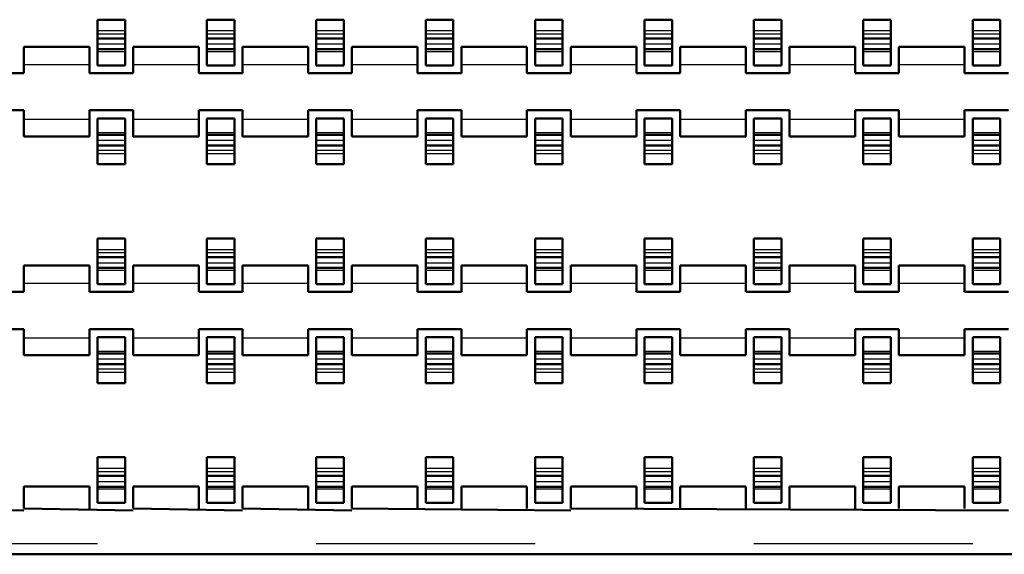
# Model space of a CAD drawing. Header units: inches. Extents: x -1.57 to 1.57, y -0.26 to 0.26.
# Tile 9 of 13: x 0.23 to 0.68, y -0.26 to -0.02. Entities that reach past the tile are written whole.
import ezdxf

# ---------------------------------------------------------------- set-up
doc = ezdxf.new("R2010")
doc.units = ezdxf.units.IN
doc.header["$MEASUREMENT"] = 0
doc.linetypes.add('Dashed', pattern=[2, 1, -1])
for name, color, linetype, lineweight in [('AM_0', 7, 'Continuous', 50), ('AM_4', 3, 'Continuous', 25), ('AM_9', 6, 'Dashed', 25)]:
    doc.layers.add(name, color=color, linetype=linetype, lineweight=lineweight)

# ---------------------------------------------------------------- blocks, each defined once
blk = doc.blocks.new('3_SEAF_50_06_5_L_10_1_A_0_K_TR_cCON2_0_in_SEAF_50_06_5_S_10_2_A_K_TR_4')
at = {"layer": 'AM_0', "ltscale": 0.005537}
for p, q in [((0.26871, -0.03801), (0.26871, -0.01707)), ((0.26871, -0.01707), (0.28129, -0.01707)), ((0.28129, -0.01707), (0.28129, -0.03801)), ((0.31871, -0.03801), (0.31871, -0.01707)), ((0.31871, -0.01707), (0.33129, -0.01707)), ((0.33129, -0.01707), (0.33129, -0.03801)), ((0.36871, -0.03801), (0.36871, -0.01707)), ((0.36871, -0.01707), (0.38129, -0.01707)), ((0.38129, -0.01707), (0.38129, -0.03801)), ((0.41871, -0.03801), (0.41871, -0.01707)), ((0.41871, -0.01707), (0.43129, -0.01707)), ((0.43129, -0.01707), (0.43129, -0.03801)), ((0.46871, -0.03801), (0.46871, -0.01707)), ((0.46871, -0.01707), (0.48129, -0.01707)), ((0.48129, -0.01707), (0.48129, -0.03801)), ((0.51871, -0.03801), (0.51871, -0.01707)), ((0.51871, -0.01707), (0.53129, -0.01707)), ((0.53129, -0.01707), (0.53129, -0.03801)), ((0.56871, -0.03801), (0.56871, -0.01707)), ((0.56871, -0.01707), (0.58129, -0.01707)), ((0.58129, -0.01707), (0.58129, -0.03801)), ((0.61871, -0.03801), (0.61871, -0.01707)), ((0.61871, -0.01707), (0.63129, -0.01707)), ((0.63129, -0.01707), (0.63129, -0.03801)), ((0.66871, -0.03801), (0.66871, -0.01707)), ((0.66871, -0.01707), (0.68129, -0.01707)), ((0.68129, -0.01707), (0.68129, -0.03801)), ((0.26871, -0.02562), (0.28129, -0.02562)), ((0.31871, -0.02562), (0.33129, -0.02562)), ((0.36871, -0.02562), (0.38129, -0.02562)), ((0.41871, -0.02562), (0.43129, -0.02562)), ((0.46871, -0.02562), (0.48129, -0.02562)), ((0.51871, -0.02562), (0.53129, -0.02562)), ((0.56871, -0.02562), (0.58129, -0.02562)), ((0.61871, -0.02562), (0.63129, -0.02562)), ((0.66871, -0.02562), (0.68129, -0.02562)), ((0.26871, -0.03058), (0.28129, -0.03058)), ((0.31871, -0.03058), (0.33129, -0.03058)), ((0.36871, -0.03058), (0.38129, -0.03058)), ((0.41871, -0.03058), (0.43129, -0.03058)), ((0.46871, -0.03058), (0.48129, -0.03058)), ((0.51871, -0.03058), (0.53129, -0.03058)), ((0.56871, -0.03058), (0.58129, -0.03058)), ((0.61871, -0.03058), (0.63129, -0.03058)), ((0.66871, -0.03058), (0.68129, -0.03058)), ((0.26871, -0.03801), (0.28129, -0.03801)), ((0.31871, -0.03801), (0.33129, -0.03801)), ((0.36871, -0.03801), (0.38129, -0.03801)), ((0.41871, -0.03801), (0.43129, -0.03801)), ((0.46871, -0.03801), (0.48129, -0.03801)), ((0.51871, -0.03801), (0.53129, -0.03801)), ((0.56871, -0.03801), (0.58129, -0.03801)), ((0.61871, -0.03801), (0.63129, -0.03801)), ((0.66871, -0.03801), (0.68129, -0.03801)), ((0.26871, -0.06225), (0.28129, -0.06225)), ((0.26871, -0.08318), (0.26871, -0.06225)), ((0.28129, -0.06225), (0.28129, -0.08318)), ((0.31871, -0.06225), (0.33129, -0.06225)), ((0.31871, -0.08318), (0.31871, -0.06225)), ((0.33129, -0.06225), (0.33129, -0.08318)), ((0.36871, -0.06225), (0.38129, -0.06225)), ((0.36871, -0.08318), (0.36871, -0.06225)), ((0.38129, -0.06225), (0.38129, -0.08318)), ((0.41871, -0.06225), (0.43129, -0.06225)), ((0.41871, -0.08318), (0.41871, -0.06225)), ((0.43129, -0.06225), (0.43129, -0.08318)), ((0.46871, -0.06225), (0.48129, -0.06225)), ((0.46871, -0.08318), (0.46871, -0.06225)), ((0.48129, -0.06225), (0.48129, -0.08318)), ((0.51871, -0.06225), (0.53129, -0.06225)), ((0.51871, -0.08318), (0.51871, -0.06225)), ((0.53129, -0.06225), (0.53129, -0.08318)), ((0.56871, -0.06225), (0.58129, -0.06225)), ((0.56871, -0.08318), (0.56871, -0.06225)), ((0.58129, -0.06225), (0.58129, -0.08318)), ((0.61871, -0.06225), (0.63129, -0.06225)), ((0.61871, -0.08318), (0.61871, -0.06225)), ((0.63129, -0.06225), (0.63129, -0.08318)), ((0.66871, -0.06225), (0.68129, -0.06225)), ((0.66871, -0.08318), (0.66871, -0.06225)), ((0.68129, -0.06225), (0.68129, -0.08318)), ((0.26871, -0.06968), (0.28129, -0.06968)), ((0.31871, -0.06968), (0.33129, -0.06968)), ((0.36871, -0.06968), (0.38129, -0.06968)), ((0.41871, -0.06968), (0.43129, -0.06968)), ((0.46871, -0.06968), (0.48129, -0.06968)), ((0.51871, -0.06968), (0.53129, -0.06968)), ((0.56871, -0.06968), (0.58129, -0.06968)), ((0.61871, -0.06968), (0.63129, -0.06968)), ((0.66871, -0.06968), (0.68129, -0.06968)), ((0.26871, -0.07463), (0.28129, -0.07463)), ((0.31871, -0.07463), (0.33129, -0.07463)), ((0.36871, -0.07463), (0.38129, -0.07463)), ((0.41871, -0.07463), (0.43129, -0.07463)), ((0.46871, -0.07463), (0.48129, -0.07463)), ((0.51871, -0.07463), (0.53129, -0.07463)), ((0.56871, -0.07463), (0.58129, -0.07463)), ((0.61871, -0.07463), (0.63129, -0.07463)), ((0.66871, -0.07463), (0.68129, -0.07463)), ((0.26871, -0.08318), (0.28129, -0.08318)), ((0.31871, -0.08318), (0.33129, -0.08318)), ((0.36871, -0.08318), (0.38129, -0.08318)), ((0.41871, -0.08318), (0.43129, -0.08318)), ((0.46871, -0.08318), (0.48129, -0.08318)), ((0.51871, -0.08318), (0.53129, -0.08318)), ((0.56871, -0.08318), (0.58129, -0.08318)), ((0.61871, -0.08318), (0.63129, -0.08318)), ((0.66871, -0.08318), (0.68129, -0.08318)), ((0.26871, -0.13801), (0.26871, -0.11707)), ((0.26871, -0.11707), (0.28129, -0.11707)), ((0.28129, -0.11707), (0.28129, -0.13801)), ((0.31871, -0.13801), (0.31871, -0.11707)), ((0.31871, -0.11707), (0.33129, -0.11707)), ((0.33129, -0.11707), (0.33129, -0.13801)), ((0.36871, -0.13801), (0.36871, -0.11707)), ((0.36871, -0.11707), (0.38129, -0.11707)), ((0.38129, -0.11707), (0.38129, -0.13801)), ((0.41871, -0.13801), (0.41871, -0.11707)), ((0.41871, -0.11707), (0.43129, -0.11707)), ((0.43129, -0.11707), (0.43129, -0.13801)), ((0.46871, -0.13801), (0.46871, -0.11707)), ((0.46871, -0.11707), (0.48129, -0.11707)), ((0.48129, -0.11707), (0.48129, -0.13801)), ((0.51871, -0.13801), (0.51871, -0.11707)), ((0.51871, -0.11707), (0.53129, -0.11707)), ((0.53129, -0.11707), (0.53129, -0.13801)), ((0.56871, -0.13801), (0.56871, -0.11707)), ((0.56871, -0.11707), (0.58129, -0.11707)), ((0.58129, -0.11707), (0.58129, -0.13801)), ((0.61871, -0.13801), (0.61871, -0.11707)), ((0.61871, -0.11707), (0.63129, -0.11707)), ((0.63129, -0.11707), (0.63129, -0.13801)), ((0.66871, -0.13801), (0.66871, -0.11707)), ((0.66871, -0.11707), (0.68129, -0.11707)), ((0.68129, -0.11707), (0.68129, -0.13801)), ((0.26871, -0.12562), (0.28129, -0.12562)), ((0.31871, -0.12562), (0.33129, -0.12562)), ((0.36871, -0.12562), (0.38129, -0.12562)), ((0.41871, -0.12562), (0.43129, -0.12562)), ((0.46871, -0.12562), (0.48129, -0.12562)), ((0.51871, -0.12562), (0.53129, -0.12562)), ((0.56871, -0.12562), (0.58129, -0.12562)), ((0.61871, -0.12562), (0.63129, -0.12562)), ((0.66871, -0.12562), (0.68129, -0.12562)), ((0.26871, -0.13058), (0.28129, -0.13058)), ((0.31871, -0.13058), (0.33129, -0.13058)), ((0.36871, -0.13058), (0.38129, -0.13058)), ((0.41871, -0.13058), (0.43129, -0.13058)), ((0.46871, -0.13058), (0.48129, -0.13058)), ((0.51871, -0.13058), (0.53129, -0.13058)), ((0.56871, -0.13058), (0.58129, -0.13058)), ((0.61871, -0.13058), (0.63129, -0.13058)), ((0.66871, -0.13058), (0.68129, -0.13058)), ((0.26871, -0.13801), (0.28129, -0.13801)), ((0.31871, -0.13801), (0.33129, -0.13801)), ((0.36871, -0.13801), (0.38129, -0.13801)), ((0.41871, -0.13801), (0.43129, -0.13801)), ((0.46871, -0.13801), (0.48129, -0.13801)), ((0.51871, -0.13801), (0.53129, -0.13801)), ((0.56871, -0.13801), (0.58129, -0.13801)), ((0.61871, -0.13801), (0.63129, -0.13801)), ((0.66871, -0.13801), (0.68129, -0.13801)), ((0.26871, -0.16225), (0.28129, -0.16225)), ((0.26871, -0.18318), (0.26871, -0.16225)), ((0.28129, -0.16225), (0.28129, -0.18318)), ((0.31871, -0.16225), (0.33129, -0.16225)), ((0.31871, -0.18318), (0.31871, -0.16225)), ((0.33129, -0.16225), (0.33129, -0.18318)), ((0.36871, -0.16225), (0.38129, -0.16225)), ((0.36871, -0.18318), (0.36871, -0.16225)), ((0.38129, -0.16225), (0.38129, -0.18318)), ((0.41871, -0.16225), (0.43129, -0.16225)), ((0.41871, -0.18318), (0.41871, -0.16225)), ((0.43129, -0.16225), (0.43129, -0.18318)), ((0.46871, -0.16225), (0.48129, -0.16225)), ((0.46871, -0.18318), (0.46871, -0.16225)), ((0.48129, -0.16225), (0.48129, -0.18318)), ((0.51871, -0.16225), (0.53129, -0.16225)), ((0.51871, -0.18318), (0.51871, -0.16225)), ((0.53129, -0.16225), (0.53129, -0.18318)), ((0.56871, -0.16225), (0.58129, -0.16225)), ((0.56871, -0.18318), (0.56871, -0.16225)), ((0.58129, -0.16225), (0.58129, -0.18318)), ((0.61871, -0.16225), (0.63129, -0.16225)), ((0.61871, -0.18318), (0.61871, -0.16225)), ((0.63129, -0.16225), (0.63129, -0.18318)), ((0.66871, -0.16225), (0.68129, -0.16225)), ((0.66871, -0.18318), (0.66871, -0.16225)), ((0.68129, -0.16225), (0.68129, -0.18318)), ((0.26871, -0.16968), (0.28129, -0.16968)), ((0.31871, -0.16968), (0.33129, -0.16968)), ((0.36871, -0.16968), (0.38129, -0.16968)), ((0.41871, -0.16968), (0.43129, -0.16968)), ((0.46871, -0.16968), (0.48129, -0.16968)), ((0.51871, -0.16968), (0.53129, -0.16968)), ((0.56871, -0.16968), (0.58129, -0.16968)), ((0.61871, -0.16968), (0.63129, -0.16968)), ((0.66871, -0.16968), (0.68129, -0.16968)), ((0.26871, -0.17463), (0.28129, -0.17463)), ((0.31871, -0.17463), (0.33129, -0.17463)), ((0.36871, -0.17463), (0.38129, -0.17463)), ((0.41871, -0.17463), (0.43129, -0.17463)), ((0.46871, -0.17463), (0.48129, -0.17463)), ((0.51871, -0.17463), (0.53129, -0.17463)), ((0.56871, -0.17463), (0.58129, -0.17463)), ((0.61871, -0.17463), (0.63129, -0.17463)), ((0.66871, -0.17463), (0.68129, -0.17463)), ((0.26871, -0.18318), (0.28129, -0.18318)), ((0.31871, -0.18318), (0.33129, -0.18318)), ((0.36871, -0.18318), (0.38129, -0.18318)), ((0.41871, -0.18318), (0.43129, -0.18318)), ((0.46871, -0.18318), (0.48129, -0.18318)), ((0.51871, -0.18318), (0.53129, -0.18318)), ((0.56871, -0.18318), (0.58129, -0.18318)), ((0.61871, -0.18318), (0.63129, -0.18318)), ((0.66871, -0.18318), (0.68129, -0.18318)), ((0.26871, -0.23801), (0.26871, -0.21707)), ((0.26871, -0.21707), (0.28129, -0.21707)), ((0.28129, -0.21707), (0.28129, -0.23801)), ((0.31871, -0.23801), (0.31871, -0.21707)), ((0.31871, -0.21707), (0.33129, -0.21707)), ((0.33129, -0.21707), (0.33129, -0.23801)), ((0.36871, -0.23801), (0.36871, -0.21707)), ((0.36871, -0.21707), (0.38129, -0.21707)), ((0.38129, -0.21707), (0.38129, -0.23801)), ((0.41871, -0.23801), (0.41871, -0.21707)), ((0.41871, -0.21707), (0.43129, -0.21707)), ((0.43129, -0.21707), (0.43129, -0.23801)), ((0.46871, -0.23801), (0.46871, -0.21707)), ((0.46871, -0.21707), (0.48129, -0.21707)), ((0.48129, -0.21707), (0.48129, -0.23801)), ((0.51871, -0.23801), (0.51871, -0.21707)), ((0.51871, -0.21707), (0.53129, -0.21707)), ((0.53129, -0.21707), (0.53129, -0.23801)), ((0.56871, -0.23801), (0.56871, -0.21707)), ((0.56871, -0.21707), (0.58129, -0.21707)), ((0.58129, -0.21707), (0.58129, -0.23801)), ((0.61871, -0.23801), (0.61871, -0.21707)), ((0.61871, -0.21707), (0.63129, -0.21707)), ((0.63129, -0.21707), (0.63129, -0.23801)), ((0.66871, -0.23801), (0.66871, -0.21707)), ((0.66871, -0.21707), (0.68129, -0.21707)), ((0.68129, -0.21707), (0.68129, -0.23801)), ((0.26871, -0.22562), (0.28129, -0.22562)), ((0.31871, -0.22562), (0.33129, -0.22562)), ((0.36871, -0.22562), (0.38129, -0.22562)), ((0.41871, -0.22562), (0.43129, -0.22562)), ((0.46871, -0.22562), (0.48129, -0.22562)), ((0.51871, -0.22562), (0.53129, -0.22562)), ((0.56871, -0.22562), (0.58129, -0.22562)), ((0.61871, -0.22562), (0.63129, -0.22562)), ((0.66871, -0.22562), (0.68129, -0.22562)), ((0.26871, -0.23058), (0.28129, -0.23058)), ((0.31871, -0.23058), (0.33129, -0.23058)), ((0.36871, -0.23058), (0.38129, -0.23058)), ((0.41871, -0.23058), (0.43129, -0.23058)), ((0.46871, -0.23058), (0.48129, -0.23058)), ((0.51871, -0.23058), (0.53129, -0.23058)), ((0.56871, -0.23058), (0.58129, -0.23058)), ((0.61871, -0.23058), (0.63129, -0.23058)), ((0.66871, -0.23058), (0.68129, -0.23058)), ((0.26871, -0.23801), (0.28129, -0.23801)), ((0.31871, -0.23801), (0.33129, -0.23801)), ((0.36871, -0.23801), (0.38129, -0.23801)), ((0.41871, -0.23801), (0.43129, -0.23801)), ((0.46871, -0.23801), (0.48129, -0.23801)), ((0.51871, -0.23801), (0.53129, -0.23801)), ((0.56871, -0.23801), (0.58129, -0.23801)), ((0.61871, -0.23801), (0.63129, -0.23801)), ((0.66871, -0.23801), (0.68129, -0.23801))]:
    blk.add_line(p, q, dxfattribs=at)
at = {"layer": 'AM_9', "ltscale": 0.005537}
for p, q in [((0.26871, -0.02208), (0.28129, -0.02208)), ((0.31871, -0.02208), (0.33129, -0.02208)), ((0.36871, -0.02208), (0.38129, -0.02208)), ((0.41871, -0.02208), (0.43129, -0.02208)), ((0.46871, -0.02208), (0.48129, -0.02208)), ((0.51871, -0.02208), (0.53129, -0.02208)), ((0.56871, -0.02208), (0.58129, -0.02208)), ((0.61871, -0.02208), (0.63129, -0.02208)), ((0.66871, -0.02208), (0.68129, -0.02208)), ((0.26871, -0.02357), (0.28129, -0.02357)), ((0.31871, -0.02357), (0.33129, -0.02357)), ((0.36871, -0.02357), (0.38129, -0.02357)), ((0.41871, -0.02357), (0.43129, -0.02357)), ((0.46871, -0.02357), (0.48129, -0.02357)), ((0.51871, -0.02357), (0.53129, -0.02357)), ((0.56871, -0.02357), (0.58129, -0.02357)), ((0.61871, -0.02357), (0.63129, -0.02357)), ((0.66871, -0.02357), (0.68129, -0.02357)), ((0.26871, -0.02818), (0.28129, -0.02818)), ((0.31871, -0.02818), (0.33129, -0.02818)), ((0.36871, -0.02818), (0.38129, -0.02818)), ((0.41871, -0.02818), (0.43129, -0.02818)), ((0.46871, -0.02818), (0.48129, -0.02818)), ((0.51871, -0.02818), (0.53129, -0.02818)), ((0.56871, -0.02818), (0.58129, -0.02818)), ((0.61871, -0.02818), (0.63129, -0.02818)), ((0.66871, -0.02818), (0.68129, -0.02818)), ((0.26871, -0.03163), (0.28129, -0.03163)), ((0.31871, -0.03163), (0.33129, -0.03163)), ((0.36871, -0.03163), (0.38129, -0.03163)), ((0.41871, -0.03163), (0.43129, -0.03163)), ((0.46871, -0.03163), (0.48129, -0.03163)), ((0.51871, -0.03163), (0.53129, -0.03163)), ((0.56871, -0.03163), (0.58129, -0.03163)), ((0.61871, -0.03163), (0.63129, -0.03163)), ((0.66871, -0.03163), (0.68129, -0.03163)), ((0.26871, -0.06863), (0.28129, -0.06863)), ((0.31871, -0.06863), (0.33129, -0.06863)), ((0.36871, -0.06863), (0.38129, -0.06863)), ((0.41871, -0.06863), (0.43129, -0.06863)), ((0.46871, -0.06863), (0.48129, -0.06863)), ((0.51871, -0.06863), (0.53129, -0.06863)), ((0.56871, -0.06863), (0.58129, -0.06863)), ((0.61871, -0.06863), (0.63129, -0.06863)), ((0.66871, -0.06863), (0.68129, -0.06863)), ((0.26871, -0.07208), (0.28129, -0.07208)), ((0.31871, -0.07208), (0.33129, -0.07208)), ((0.36871, -0.07208), (0.38129, -0.07208)), ((0.41871, -0.07208), (0.43129, -0.07208)), ((0.46871, -0.07208), (0.48129, -0.07208)), ((0.51871, -0.07208), (0.53129, -0.07208)), ((0.56871, -0.07208), (0.58129, -0.07208)), ((0.61871, -0.07208), (0.63129, -0.07208)), ((0.66871, -0.07208), (0.68129, -0.07208)), ((0.26871, -0.07668), (0.28129, -0.07668)), ((0.26871, -0.07818), (0.28129, -0.07818)), ((0.31871, -0.07668), (0.33129, -0.07668)), ((0.31871, -0.07818), (0.33129, -0.07818)), ((0.36871, -0.07668), (0.38129, -0.07668)), ((0.36871, -0.07818), (0.38129, -0.07818)), ((0.41871, -0.07668), (0.43129, -0.07668)), ((0.41871, -0.07818), (0.43129, -0.07818)), ((0.46871, -0.07668), (0.48129, -0.07668)), ((0.46871, -0.07818), (0.48129, -0.07818)), ((0.51871, -0.07668), (0.53129, -0.07668)), ((0.51871, -0.07818), (0.53129, -0.07818)), ((0.56871, -0.07668), (0.58129, -0.07668)), ((0.56871, -0.07818), (0.58129, -0.07818)), ((0.61871, -0.07668), (0.63129, -0.07668)), ((0.61871, -0.07818), (0.63129, -0.07818)), ((0.66871, -0.07668), (0.68129, -0.07668)), ((0.66871, -0.07818), (0.68129, -0.07818)), ((0.26871, -0.12208), (0.28129, -0.12208)), ((0.26871, -0.12357), (0.28129, -0.12357)), ((0.31871, -0.12208), (0.33129, -0.12208)), ((0.31871, -0.12357), (0.33129, -0.12357)), ((0.36871, -0.12208), (0.38129, -0.12208)), ((0.36871, -0.12357), (0.38129, -0.12357)), ((0.41871, -0.12208), (0.43129, -0.12208)), ((0.41871, -0.12357), (0.43129, -0.12357)), ((0.46871, -0.12208), (0.48129, -0.12208)), ((0.46871, -0.12357), (0.48129, -0.12357)), ((0.51871, -0.12208), (0.53129, -0.12208)), ((0.51871, -0.12357), (0.53129, -0.12357)), ((0.56871, -0.12208), (0.58129, -0.12208)), ((0.56871, -0.12357), (0.58129, -0.12357)), ((0.61871, -0.12208), (0.63129, -0.12208)), ((0.61871, -0.12357), (0.63129, -0.12357)), ((0.66871, -0.12208), (0.68129, -0.12208)), ((0.66871, -0.12357), (0.68129, -0.12357)), ((0.26871, -0.12818), (0.28129, -0.12818)), ((0.31871, -0.12818), (0.33129, -0.12818)), ((0.36871, -0.12818), (0.38129, -0.12818)), ((0.41871, -0.12818), (0.43129, -0.12818)), ((0.46871, -0.12818), (0.48129, -0.12818)), ((0.51871, -0.12818), (0.53129, -0.12818)), ((0.56871, -0.12818), (0.58129, -0.12818)), ((0.61871, -0.12818), (0.63129, -0.12818)), ((0.66871, -0.12818), (0.68129, -0.12818)), ((0.26871, -0.13163), (0.28129, -0.13163)), ((0.31871, -0.13163), (0.33129, -0.13163)), ((0.36871, -0.13163), (0.38129, -0.13163)), ((0.41871, -0.13163), (0.43129, -0.13163)), ((0.46871, -0.13163), (0.48129, -0.13163)), ((0.51871, -0.13163), (0.53129, -0.13163)), ((0.56871, -0.13163), (0.58129, -0.13163)), ((0.61871, -0.13163), (0.63129, -0.13163)), ((0.66871, -0.13163), (0.68129, -0.13163)), ((0.26871, -0.16863), (0.28129, -0.16863)), ((0.31871, -0.16863), (0.33129, -0.16863)), ((0.36871, -0.16863), (0.38129, -0.16863)), ((0.41871, -0.16863), (0.43129, -0.16863)), ((0.46871, -0.16863), (0.48129, -0.16863)), ((0.51871, -0.16863), (0.53129, -0.16863)), ((0.56871, -0.16863), (0.58129, -0.16863)), ((0.61871, -0.16863), (0.63129, -0.16863)), ((0.66871, -0.16863), (0.68129, -0.16863)), ((0.26871, -0.17208), (0.28129, -0.17208)), ((0.31871, -0.17208), (0.33129, -0.17208)), ((0.36871, -0.17208), (0.38129, -0.17208)), ((0.41871, -0.17208), (0.43129, -0.17208)), ((0.46871, -0.17208), (0.48129, -0.17208)), ((0.51871, -0.17208), (0.53129, -0.17208)), ((0.56871, -0.17208), (0.58129, -0.17208)), ((0.61871, -0.17208), (0.63129, -0.17208)), ((0.66871, -0.17208), (0.68129, -0.17208)), ((0.26871, -0.17668), (0.28129, -0.17668)), ((0.26871, -0.17818), (0.28129, -0.17818)), ((0.31871, -0.17668), (0.33129, -0.17668)), ((0.31871, -0.17818), (0.33129, -0.17818)), ((0.36871, -0.17668), (0.38129, -0.17668)), ((0.36871, -0.17818), (0.38129, -0.17818)), ((0.41871, -0.17668), (0.43129, -0.17668)), ((0.41871, -0.17818), (0.43129, -0.17818)), ((0.46871, -0.17668), (0.48129, -0.17668)), ((0.46871, -0.17818), (0.48129, -0.17818)), ((0.51871, -0.17668), (0.53129, -0.17668)), ((0.51871, -0.17818), (0.53129, -0.17818)), ((0.56871, -0.17668), (0.58129, -0.17668)), ((0.56871, -0.17818), (0.58129, -0.17818)), ((0.61871, -0.17668), (0.63129, -0.17668)), ((0.61871, -0.17818), (0.63129, -0.17818)), ((0.66871, -0.17668), (0.68129, -0.17668)), ((0.66871, -0.17818), (0.68129, -0.17818)), ((0.26871, -0.22208), (0.28129, -0.22208)), ((0.26871, -0.22357), (0.28129, -0.22357)), ((0.31871, -0.22208), (0.33129, -0.22208)), ((0.31871, -0.22357), (0.33129, -0.22357)), ((0.36871, -0.22208), (0.38129, -0.22208)), ((0.36871, -0.22357), (0.38129, -0.22357)), ((0.41871, -0.22208), (0.43129, -0.22208)), ((0.41871, -0.22357), (0.43129, -0.22357)), ((0.46871, -0.22208), (0.48129, -0.22208)), ((0.46871, -0.22357), (0.48129, -0.22357)), ((0.51871, -0.22208), (0.53129, -0.22208)), ((0.51871, -0.22357), (0.53129, -0.22357)), ((0.56871, -0.22208), (0.58129, -0.22208)), ((0.56871, -0.22357), (0.58129, -0.22357)), ((0.61871, -0.22208), (0.63129, -0.22208)), ((0.61871, -0.22357), (0.63129, -0.22357)), ((0.66871, -0.22208), (0.68129, -0.22208)), ((0.66871, -0.22357), (0.68129, -0.22357)), ((0.26871, -0.22818), (0.28129, -0.22818)), ((0.31871, -0.22818), (0.33129, -0.22818)), ((0.36871, -0.22818), (0.38129, -0.22818)), ((0.41871, -0.22818), (0.43129, -0.22818)), ((0.46871, -0.22818), (0.48129, -0.22818)), ((0.51871, -0.22818), (0.53129, -0.22818)), ((0.56871, -0.22818), (0.58129, -0.22818)), ((0.61871, -0.22818), (0.63129, -0.22818)), ((0.66871, -0.22818), (0.68129, -0.22818)), ((0.26871, -0.23163), (0.28129, -0.23163)), ((0.31871, -0.23163), (0.33129, -0.23163)), ((0.36871, -0.23163), (0.38129, -0.23163)), ((0.41871, -0.23163), (0.43129, -0.23163)), ((0.46871, -0.23163), (0.48129, -0.23163)), ((0.51871, -0.23163), (0.53129, -0.23163)), ((0.56871, -0.23163), (0.58129, -0.23163)), ((0.61871, -0.23163), (0.63129, -0.23163)), ((0.66871, -0.23163), (0.68129, -0.23163)), ((-1.23129, -0.2565), (1.185, -0.2565))]:
    blk.add_line(p, q, dxfattribs=at)
blk = doc.blocks.new('4_SEAF_50_06_5_L_10_1_A_0_K_TR_BODY_2_0_in_SEAF_50_06_5_S_10_2_A_K_TR_4')
at = {"layer": 'AM_0', "ltscale": 0.006254}
for p, q in [((0.235, -0.0295), (0.265, -0.0295)), ((0.235, -0.0295), (0.235, -0.0415)), ((0.265, -0.0415), (0.265, -0.0295)), ((0.285, -0.0295), (0.315, -0.0295)), ((0.285, -0.0295), (0.285, -0.0415)), ((0.315, -0.0415), (0.315, -0.0295)), ((0.335, -0.0295), (0.365, -0.0295)), ((0.335, -0.0295), (0.335, -0.0415)), ((0.365, -0.0415), (0.365, -0.0295)), ((0.385, -0.0295), (0.415, -0.0295)), ((0.385, -0.0295), (0.385, -0.0415)), ((0.415, -0.0415), (0.415, -0.0295)), ((0.435, -0.0295), (0.465, -0.0295)), ((0.435, -0.0295), (0.435, -0.0415)), ((0.465, -0.0415), (0.465, -0.0295)), ((0.485, -0.0295), (0.515, -0.0295)), ((0.485, -0.0295), (0.485, -0.0415)), ((0.515, -0.0415), (0.515, -0.0295)), ((0.535, -0.0295), (0.565, -0.0295)), ((0.535, -0.0295), (0.535, -0.0415)), ((0.565, -0.0415), (0.565, -0.0295)), ((0.585, -0.0295), (0.615, -0.0295)), ((0.585, -0.0295), (0.585, -0.0415)), ((0.615, -0.0415), (0.615, -0.0295)), ((0.635, -0.0295), (0.665, -0.0295)), ((0.635, -0.0295), (0.635, -0.0415)), ((0.665, -0.0415), (0.665, -0.0295)), ((0.235, -0.0415), (0.215, -0.0415)), ((0.285, -0.0415), (0.265, -0.0415)), ((0.335, -0.0415), (0.315, -0.0415)), ((0.385, -0.0415), (0.365, -0.0415)), ((0.435, -0.0415), (0.415, -0.0415)), ((0.485, -0.0415), (0.465, -0.0415)), ((0.535, -0.0415), (0.515, -0.0415)), ((0.585, -0.0415), (0.565, -0.0415)), ((0.635, -0.0415), (0.615, -0.0415)), ((0.685, -0.0415), (0.665, -0.0415)), ((0.215, -0.0585), (0.235, -0.0585)), ((0.235, -0.0585), (0.235, -0.0705)), ((0.265, -0.0705), (0.265, -0.0585)), ((0.265, -0.0585), (0.285, -0.0585)), ((0.285, -0.0585), (0.285, -0.0705)), ((0.315, -0.0705), (0.315, -0.0585)), ((0.315, -0.0585), (0.335, -0.0585)), ((0.335, -0.0585), (0.335, -0.0705)), ((0.365, -0.0705), (0.365, -0.0585)), ((0.365, -0.0585), (0.385, -0.0585)), ((0.385, -0.0585), (0.385, -0.0705)), ((0.415, -0.0705), (0.415, -0.0585)), ((0.415, -0.0585), (0.435, -0.0585)), ((0.435, -0.0585), (0.435, -0.0705)), ((0.465, -0.0705), (0.465, -0.0585)), ((0.465, -0.0585), (0.485, -0.0585)), ((0.485, -0.0585), (0.485, -0.0705)), ((0.515, -0.0705), (0.515, -0.0585)), ((0.515, -0.0585), (0.535, -0.0585)), ((0.535, -0.0585), (0.535, -0.0705)), ((0.565, -0.0705), (0.565, -0.0585)), ((0.565, -0.0585), (0.585, -0.0585)), ((0.585, -0.0585), (0.585, -0.0705)), ((0.615, -0.0705), (0.615, -0.0585)), ((0.615, -0.0585), (0.635, -0.0585)), ((0.635, -0.0585), (0.635, -0.0705)), ((0.665, -0.0705), (0.665, -0.0585)), ((0.665, -0.0585), (0.685, -0.0585)), ((0.235, -0.0705), (0.265, -0.0705)), ((0.285, -0.0705), (0.315, -0.0705)), ((0.335, -0.0705), (0.365, -0.0705)), ((0.385, -0.0705), (0.415, -0.0705)), ((0.435, -0.0705), (0.465, -0.0705)), ((0.485, -0.0705), (0.515, -0.0705)), ((0.535, -0.0705), (0.565, -0.0705)), ((0.585, -0.0705), (0.615, -0.0705)), ((0.635, -0.0705), (0.665, -0.0705)), ((0.235, -0.1295), (0.235, -0.1415)), ((0.235, -0.1295), (0.265, -0.1295)), ((0.265, -0.1415), (0.265, -0.1295)), ((0.285, -0.1295), (0.285, -0.1415)), ((0.285, -0.1295), (0.315, -0.1295)), ((0.315, -0.1415), (0.315, -0.1295)), ((0.335, -0.1295), (0.335, -0.1415)), ((0.335, -0.1295), (0.365, -0.1295)), ((0.365, -0.1415), (0.365, -0.1295)), ((0.385, -0.1295), (0.385, -0.1415)), ((0.385, -0.1295), (0.415, -0.1295)), ((0.415, -0.1415), (0.415, -0.1295)), ((0.435, -0.1295), (0.435, -0.1415)), ((0.435, -0.1295), (0.465, -0.1295)), ((0.465, -0.1415), (0.465, -0.1295)), ((0.485, -0.1295), (0.485, -0.1415)), ((0.485, -0.1295), (0.515, -0.1295)), ((0.515, -0.1415), (0.515, -0.1295)), ((0.535, -0.1295), (0.535, -0.1415)), ((0.535, -0.1295), (0.565, -0.1295)), ((0.565, -0.1415), (0.565, -0.1295)), ((0.585, -0.1295), (0.585, -0.1415)), ((0.585, -0.1295), (0.615, -0.1295)), ((0.615, -0.1415), (0.615, -0.1295)), ((0.635, -0.1295), (0.635, -0.1415)), ((0.635, -0.1295), (0.665, -0.1295)), ((0.665, -0.1415), (0.665, -0.1295)), ((0.235, -0.1415), (0.215, -0.1415)), ((0.285, -0.1415), (0.265, -0.1415)), ((0.335, -0.1415), (0.315, -0.1415)), ((0.385, -0.1415), (0.365, -0.1415)), ((0.435, -0.1415), (0.415, -0.1415)), ((0.485, -0.1415), (0.465, -0.1415)), ((0.535, -0.1415), (0.515, -0.1415)), ((0.585, -0.1415), (0.565, -0.1415)), ((0.635, -0.1415), (0.615, -0.1415)), ((0.685, -0.1415), (0.665, -0.1415)), ((0.215, -0.1585), (0.235, -0.1585)), ((0.235, -0.1585), (0.235, -0.1705)), ((0.265, -0.1705), (0.265, -0.1585)), ((0.265, -0.1585), (0.285, -0.1585)), ((0.285, -0.1585), (0.285, -0.1705)), ((0.315, -0.1705), (0.315, -0.1585)), ((0.315, -0.1585), (0.335, -0.1585)), ((0.335, -0.1585), (0.335, -0.1705)), ((0.365, -0.1705), (0.365, -0.1585)), ((0.365, -0.1585), (0.385, -0.1585)), ((0.385, -0.1585), (0.385, -0.1705)), ((0.415, -0.1705), (0.415, -0.1585)), ((0.415, -0.1585), (0.435, -0.1585)), ((0.435, -0.1585), (0.435, -0.1705)), ((0.465, -0.1705), (0.465, -0.1585)), ((0.465, -0.1585), (0.485, -0.1585)), ((0.485, -0.1585), (0.485, -0.1705)), ((0.515, -0.1705), (0.515, -0.1585)), ((0.515, -0.1585), (0.535, -0.1585)), ((0.535, -0.1585), (0.535, -0.1705)), ((0.565, -0.1705), (0.565, -0.1585)), ((0.565, -0.1585), (0.585, -0.1585)), ((0.585, -0.1585), (0.585, -0.1705)), ((0.615, -0.1705), (0.615, -0.1585)), ((0.615, -0.1585), (0.635, -0.1585)), ((0.635, -0.1585), (0.635, -0.1705)), ((0.665, -0.1705), (0.665, -0.1585)), ((0.665, -0.1585), (0.685, -0.1585)), ((0.235, -0.1705), (0.265, -0.1705)), ((0.285, -0.1705), (0.315, -0.1705)), ((0.335, -0.1705), (0.365, -0.1705)), ((0.385, -0.1705), (0.415, -0.1705)), ((0.435, -0.1705), (0.465, -0.1705)), ((0.485, -0.1705), (0.515, -0.1705)), ((0.535, -0.1705), (0.565, -0.1705)), ((0.585, -0.1705), (0.615, -0.1705)), ((0.635, -0.1705), (0.665, -0.1705)), ((0.235, -0.2305), (0.235, -0.2405)), ((0.235, -0.2305), (0.265, -0.2305)), ((0.265, -0.2405), (0.265, -0.2305)), ((0.285, -0.2305), (0.285, -0.2405)), ((0.285, -0.2305), (0.315, -0.2305)), ((0.315, -0.2405), (0.315, -0.2305)), ((0.335, -0.2305), (0.335, -0.2405)), ((0.335, -0.2305), (0.365, -0.2305)), ((0.365, -0.2405), (0.365, -0.2305)), ((0.385, -0.2305), (0.385, -0.2405)), ((0.385, -0.2305), (0.415, -0.2305)), ((0.415, -0.2405), (0.415, -0.2305)), ((0.435, -0.2305), (0.435, -0.2405)), ((0.435, -0.2305), (0.465, -0.2305)), ((0.465, -0.2405), (0.465, -0.2305)), ((0.485, -0.2305), (0.515, -0.2305)), ((0.485, -0.2305), (0.485, -0.2405)), ((0.515, -0.2405), (0.515, -0.2305)), ((0.535, -0.2305), (0.565, -0.2305)), ((0.535, -0.2305), (0.535, -0.2405)), ((0.565, -0.2405), (0.565, -0.2305)), ((0.585, -0.2305), (0.615, -0.2305)), ((0.585, -0.2305), (0.585, -0.2405)), ((0.615, -0.2405), (0.615, -0.2305)), ((0.635, -0.2305), (0.665, -0.2305)), ((0.635, -0.2305), (0.635, -0.2405)), ((0.665, -0.2405), (0.665, -0.2305)), ((0.185, -0.2405), (0.235, -0.2415)), ((0.235, -0.2405), (0.285, -0.2415)), ((0.285, -0.2405), (0.335, -0.2415)), ((0.335, -0.2405), (0.385, -0.2415)), ((0.385, -0.2405), (0.485, -0.2415)), ((0.485, -0.2405), (0.685, -0.2415)), ((1.348, -0.2615), (-1.381, -0.2615))]:
    blk.add_line(p, q, dxfattribs=at)
at = {"layer": 'AM_4', "ltscale": 0.006254}
for p, q in [((0.235, -0.0375), (0.265, -0.0375)), ((0.285, -0.0375), (0.315, -0.0375)), ((0.335, -0.0375), (0.365, -0.0375)), ((0.385, -0.0375), (0.415, -0.0375)), ((0.435, -0.0375), (0.465, -0.0375)), ((0.485, -0.0375), (0.515, -0.0375)), ((0.535, -0.0375), (0.565, -0.0375)), ((0.585, -0.0375), (0.615, -0.0375)), ((0.635, -0.0375), (0.665, -0.0375)), ((0.235, -0.0625), (0.265, -0.0625)), ((0.285, -0.0625), (0.315, -0.0625)), ((0.335, -0.0625), (0.365, -0.0625)), ((0.385, -0.0625), (0.415, -0.0625)), ((0.435, -0.0625), (0.465, -0.0625)), ((0.485, -0.0625), (0.515, -0.0625)), ((0.535, -0.0625), (0.565, -0.0625)), ((0.585, -0.0625), (0.615, -0.0625)), ((0.635, -0.0625), (0.665, -0.0625)), ((0.235, -0.1375), (0.265, -0.1375)), ((0.285, -0.1375), (0.315, -0.1375)), ((0.335, -0.1375), (0.365, -0.1375)), ((0.385, -0.1375), (0.415, -0.1375)), ((0.435, -0.1375), (0.465, -0.1375)), ((0.485, -0.1375), (0.515, -0.1375)), ((0.535, -0.1375), (0.565, -0.1375)), ((0.585, -0.1375), (0.615, -0.1375)), ((0.635, -0.1375), (0.665, -0.1375)), ((0.235, -0.1625), (0.265, -0.1625)), ((0.285, -0.1625), (0.315, -0.1625)), ((0.335, -0.1625), (0.365, -0.1625)), ((0.385, -0.1625), (0.415, -0.1625)), ((0.435, -0.1625), (0.465, -0.1625)), ((0.485, -0.1625), (0.515, -0.1625)), ((0.535, -0.1625), (0.565, -0.1625)), ((0.585, -0.1625), (0.615, -0.1625)), ((0.635, -0.1625), (0.665, -0.1625))]:
    blk.add_line(p, q, dxfattribs=at)

msp = doc.modelspace()

# ---------------------------------------------------------------- block references
for name in ['4_SEAF_50_06_5_L_10_1_A_0_K_TR_BODY_2_0_in_SEAF_50_06_5_S_10_2_A_K_TR_4', '3_SEAF_50_06_5_L_10_1_A_0_K_TR_cCON2_0_in_SEAF_50_06_5_S_10_2_A_K_TR_4']:
    msp.add_blockref(name, (0, 0))

doc.saveas('drawing.dxf')
